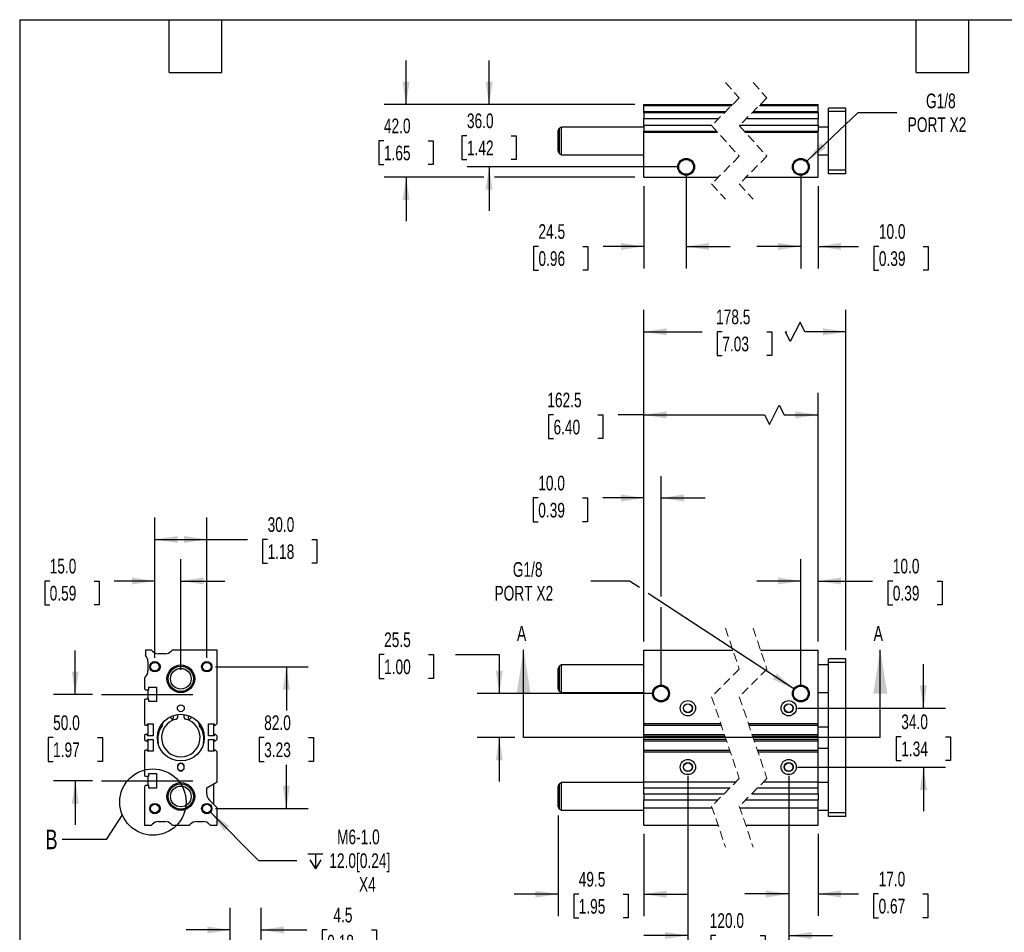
# Model space of a CAD drawing. Header units: millimetres. Extents: x 25 to 1092, y 25 to 838.
# Tile 2 of 4: x 25 to 595, y 311 to 838. Entities that reach past the tile are written whole.
import ezdxf

# ---------------------------------------------------------------- set-up
doc = ezdxf.new("R2010")
doc.units = ezdxf.units.MM
doc.header["$LTSCALE"] = 4
for name, pattern in [('SLD-Center', [19.05, 15.24, -1.27, 1.27, -1.27]), ('SLD-Dashed', [1.905, 1.27, -0.635]), ('SLD-Solid', [0])]:
    doc.linetypes.add(name, pattern=pattern)
doc.layers.add('CENTER', color=40, linetype='SLD-Center')
doc.layers.add('DIMENSIONS', color=140, linetype='SLD-Solid', lineweight=25)
doc.layers.add('TEXT', color=140, linetype='SLD-Solid', lineweight=25)
doc.styles.add('SLDTEXTSTYLE0', font='TXT', dxfattribs={"width": 0.7})
doc.dimstyles.new('SLDDIMSTYLE0', dxfattribs={"dimtxt": 8.632031, "dimasz": 13.208, "dimexe": 0, "dimexo": 0.0625, "dimgap": 2.158008, "dimtad": 0, "dimtih": 1, "dimtoh": 1, "dimrnd": 1e-09, "dimzin": 12, "dimdsep": 46, "dimtxsty": 'SLDTEXTSTYLE0', "dimsah": 1, "dimcen": 0.09, "dimadec": 0, "dimazin": 3, "dimtfac": 1, "dimtmove": 0, "dimatfit": 0, "dimfxl": 0, "dimfrac": 2, "dimtolj": 1, "dimtzin": 12, "dimarcsym": 0})
doc.dimstyles.new('SLDDIMSTYLE1', dxfattribs={"dimtxt": 8.632031, "dimasz": 13.208, "dimexe": 0, "dimexo": 0.0625, "dimgap": 2.158008, "dimtad": 0, "dimtih": 1, "dimtoh": 1, "dimrnd": 1e-09, "dimzin": 12, "dimdsep": 46, "dimtxsty": 'SLDTEXTSTYLE0', "dimsah": 1, "dimcen": 0, "dimadec": 0, "dimazin": 3, "dimtfac": 1, "dimtofl": 0, "dimtmove": 0, "dimatfit": 3, "dimfxl": 0, "dimfrac": 2, "dimtolj": 1, "dimtzin": 12, "dimarcsym": 0})
doc.dimstyles.new('SLDDIMSTYLE2', dxfattribs={"dimtxt": 8.632031, "dimasz": 13.208, "dimexe": 0, "dimexo": 0.0625, "dimgap": 2.158008, "dimtad": 0, "dimtih": 1, "dimtoh": 1, "dimrnd": 1e-09, "dimzin": 4, "dimdsep": 46, "dimtxsty": 'SLDTEXTSTYLE0', "dimsah": 1, "dimcen": 0.09, "dimadec": 0, "dimazin": 1, "dimtfac": 1, "dimtmove": 0, "dimatfit": 0, "dimfxl": 0, "dimfrac": 2, "dimtolj": 1, "dimtzin": 12, "dimarcsym": 0})
doc.dimstyles.new('SLDDIMSTYLE3', dxfattribs={"dimtxt": 8.632031, "dimasz": 13.208, "dimexe": 0, "dimexo": 0.0625, "dimgap": 2.158008, "dimtad": 0, "dimtih": 1, "dimtoh": 1, "dimrnd": 1e-09, "dimzin": 12, "dimdsep": 46, "dimtxsty": 'SLDTEXTSTYLE0', "dimsah": 1, "dimcen": 0.09, "dimadec": 0, "dimazin": 3, "dimtfac": 1, "dimtofl": 0, "dimtmove": 0, "dimatfit": 3, "dimfxl": 0, "dimfrac": 2, "dimtolj": 1, "dimtzin": 12, "dimarcsym": 0})
doc.dimstyles.new('SLDDIMSTYLE5', dxfattribs={"dimtxt": 8.632031, "dimasz": 13.208, "dimexe": 0, "dimexo": 0.0625, "dimgap": 2.158008, "dimtad": 0, "dimtih": 1, "dimtoh": 1, "dimrnd": 1e-09, "dimzin": 4, "dimdsep": 46, "dimtxsty": 'SLDTEXTSTYLE0', "dimsah": 1, "dimcen": 0.09, "dimadec": 0, "dimazin": 1, "dimtfac": 1, "dimtofl": 0, "dimtmove": 0, "dimatfit": 3, "dimfxl": 0, "dimfrac": 2, "dimtolj": 1, "dimtzin": 12, "dimarcsym": 0})
doc.dimstyles.new('SLDDIMSTYLE6', dxfattribs={"dimtxt": 0.18, "dimasz": 13.208, "dimexe": 0, "dimexo": 0.0625, "dimgap": 0, "dimtad": 0, "dimtih": 1, "dimtoh": 1, "dimdec": 0, "dimrnd": 1e-09, "dimzin": 0, "dimdsep": 46, "dimtxsty": 'Standard', "dimblk1": 'NONE', "dimblk2": 'NONE', "dimsah": 1, "dimcen": 0.09, "dimadec": 0, "dimazin": 0, "dimtfac": 13.208, "dimtdec": 0, "dimtofl": 0, "dimtmove": 0, "dimatfit": 3, "dimldrblk": 'NONE', "dimfxl": 0, "dimfrac": 2, "dimtolj": 1, "dimtzin": 0, "dimarcsym": 0})
doc.dimstyles.new('SLDDIMSTYLE7', dxfattribs={"dimtxt": 8.632031, "dimasz": 13.208, "dimexe": 0, "dimexo": 0.0625, "dimgap": 2.158008, "dimtad": 0, "dimtih": 1, "dimtoh": 1, "dimlfac": 0.25, "dimrnd": 1e-09, "dimzin": 12, "dimdsep": 46, "dimtxsty": 'SLDTEXTSTYLE0', "dimsah": 1, "dimcen": 0.09, "dimadec": 0, "dimazin": 3, "dimtfac": 1, "dimtmove": 0, "dimatfit": 0, "dimfxl": 0, "dimfrac": 2, "dimtolj": 1, "dimtzin": 12, "dimarcsym": 0})

# ---------------------------------------------------------------- blocks, each defined once
blk = doc.blocks.new('_D')
at = {"layer": 'DIMENSIONS'}
for p, q in [((236.04, 471.32), (233.14, 471.32)), ((233.14, 471.32), (233.14, 457.6)), ((261.69, 471.32), (264.58, 471.32)), ((264.58, 471.32), (264.58, 457.6)), ((277.24, 471.32), (302.64, 471.32)), ((302.64, 471.32), (302.64, 448.87)), ((233.14, 457.6), (236.04, 457.6)), ((264.58, 457.6), (261.69, 457.6)), ((391.08, 448.87), (289.94, 448.87)), ((311.62, 423.37), (289.94, 423.37)), ((302.64, 423.37), (302.64, 397.97))]:
    blk.add_line(p, q, dxfattribs=at)
for points in [[(302.64, 448.87), (304.68, 462.07), (300.61, 462.07)], [(302.64, 423.37), (300.61, 410.16), (304.68, 410.16)]]:
    blk.add_solid(points, dxfattribs=at)
at = {"layer": 'DIMENSIONS', "char_height": 8.467, "attachment_point": 1, "style": 'SLDTEXTSTYLE0'}
for s, insert in [('25.5', (236.04, 484.17)), ('1.00', (236.04, 468.52))]:
    blk.add_mtext(s, dxfattribs=dict(at, insert=insert))
blk = doc.blocks.new('_D_1')
at = {"layer": 'DIMENSIONS'}
for p, q in [((377.84, 513.87), (355.61, 513.87)), ((383.61, 510.08), (377.84, 513.87)), ((472.85, 451.53), (388.7, 506.74))]:
    blk.add_line(p, q, dxfattribs=at)
blk.add_solid([(472.85, 451.53), (462.92, 460.48), (460.7, 457.08)], dxfattribs=at)
at = {"layer": 'DIMENSIONS', "char_height": 8.467, "attachment_point": 1, "style": 'SLDTEXTSTYLE0'}
for s, insert in [('G1/8', (310.45, 524.78)), ('PORT X2', (299.87, 511.06))]:
    blk.add_mtext(s, dxfattribs=dict(at, insert=insert))
blk = doc.blocks.new('_D_2')
at = {"layer": 'DIMENSIONS'}
for p, q in [((386.16, 478.95), (386.16, 574.54)), ((396.16, 504.9), (396.16, 574.54)), ((325.16, 561.84), (322.26, 561.84)), ((322.26, 561.84), (322.26, 548.13)), ((350.81, 561.84), (353.71, 561.84)), ((353.71, 561.84), (353.71, 548.13)), ((386.16, 561.84), (362.5, 561.84)), ((396.16, 561.84), (421.56, 561.84)), ((322.26, 548.13), (325.16, 548.13)), ((353.71, 548.13), (350.81, 548.13)), ((396.16, 453.95), (396.16, 498.8))]:
    blk.add_line(p, q, dxfattribs=at)
for points in [[(386.16, 561.84), (372.95, 563.88), (372.95, 559.81)], [(396.16, 561.84), (409.36, 559.81), (409.36, 563.88)]]:
    blk.add_solid(points, dxfattribs=at)
at = {"layer": 'DIMENSIONS', "char_height": 8.467, "attachment_point": 1, "style": 'SLDTEXTSTYLE0'}
for s, insert in [('10.0', (325.16, 574.69)), ('0.39', (325.16, 559.04))]:
    blk.add_mtext(s, dxfattribs=dict(at, insert=insert))
blk = doc.blocks.new('_D_3')
at = {"layer": 'DIMENSIONS'}
for p, q in [((476.92, 453.95), (476.92, 526.57)), ((486.92, 478.95), (486.92, 526.57)), ((476.92, 513.87), (451.52, 513.87)), ((486.92, 513.87), (518.4, 513.87)), ((530.1, 513.87), (527.2, 513.87)), ((527.2, 513.87), (527.2, 500.15)), ((555.75, 513.87), (558.65, 513.87)), ((558.65, 513.87), (558.65, 500.15)), ((527.2, 500.15), (530.1, 500.15)), ((558.65, 500.15), (555.75, 500.15))]:
    blk.add_line(p, q, dxfattribs=at)
for points in [[(476.92, 513.87), (463.71, 515.9), (463.71, 511.83)], [(486.92, 513.87), (500.13, 511.83), (500.13, 515.9)]]:
    blk.add_solid(points, dxfattribs=at)
at = {"layer": 'DIMENSIONS', "char_height": 8.467, "attachment_point": 1, "style": 'SLDTEXTSTYLE0'}
for s, insert in [('10.0', (530.1, 526.71)), ('0.39', (530.1, 511.06))]:
    blk.add_mtext(s, dxfattribs=dict(at, insert=insert))
blk = doc.blocks.new('_D_4')
at = {"layer": 'DIMENSIONS'}
for p, q in [((386.16, 478.95), (386.16, 622.57)), ((486.92, 478.95), (486.92, 622.57)), ((458.84, 604.22), (464.48, 615.51)), ((464.48, 615.51), (467.3, 609.87)), ((333.97, 609.87), (331.08, 609.87)), ((331.08, 609.87), (331.08, 596.15)), ((359.63, 609.87), (362.52, 609.87)), ((362.52, 609.87), (362.52, 596.15)), ((386.16, 609.87), (371.32, 609.87)), ((386.16, 609.87), (456.01, 609.87)), ((456.01, 609.87), (458.84, 604.22)), ((467.3, 609.87), (486.92, 609.87)), ((331.08, 596.15), (333.97, 596.15)), ((362.52, 596.15), (359.63, 596.15))]:
    blk.add_line(p, q, dxfattribs=at)
for points in [[(386.16, 609.87), (399.36, 607.83), (399.36, 611.9)], [(486.92, 609.87), (473.71, 611.9), (473.71, 607.83)]]:
    blk.add_solid(points, dxfattribs=at)
at = {"layer": 'DIMENSIONS', "char_height": 8.467, "attachment_point": 1, "style": 'SLDTEXTSTYLE0'}
for s, insert in [('162.5', (330.38, 622.71)), ('6.40', (333.97, 607.06))]:
    blk.add_mtext(s, dxfattribs=dict(at, insert=insert))
blk = doc.blocks.new('_D_5')
at = {"layer": 'DIMENSIONS'}
for p, q in [((386.16, 478.95), (386.16, 670.57)), ((502.92, 473.95), (502.92, 670.57)), ((476.47, 663.51), (470.82, 652.22)), ((479.29, 657.87), (476.47, 663.51)), ((386.16, 657.87), (419.85, 657.87)), ((431.55, 657.87), (428.65, 657.87)), ((428.65, 657.87), (428.65, 644.15)), ((457.2, 657.87), (460.09, 657.87)), ((460.09, 657.87), (460.09, 644.15)), ((470.82, 652.22), (468, 657.87)), ((468, 657.87), (468.89, 657.87)), ((502.92, 657.87), (479.29, 657.87)), ((428.65, 644.15), (431.55, 644.15)), ((460.09, 644.15), (457.2, 644.15))]:
    blk.add_line(p, q, dxfattribs=at)
for points in [[(386.16, 657.87), (399.36, 655.83), (399.36, 659.9)], [(502.92, 657.87), (489.71, 659.9), (489.71, 655.83)]]:
    blk.add_solid(points, dxfattribs=at)
at = {"layer": 'DIMENSIONS', "char_height": 8.467, "attachment_point": 1, "style": 'SLDTEXTSTYLE0'}
for s, insert in [('178.5', (427.95, 670.71)), ('7.03', (431.55, 655.06))]:
    blk.add_mtext(s, dxfattribs=dict(at, insert=insert))
blk = doc.blocks.new('_D_6')
at = {"layer": 'DIMENSIONS'}
for p, q in [((336.66, 378.31), (336.66, 320.23)), ((386.16, 367.79), (386.16, 320.23)), ((336.66, 332.93), (311.26, 332.93)), ((348.53, 332.93), (345.63, 332.93)), ((345.63, 332.93), (345.63, 319.21)), ((374.18, 332.93), (377.08, 332.93)), ((377.08, 332.93), (377.08, 319.21)), ((386.16, 332.93), (411.56, 332.93)), ((345.63, 319.21), (348.53, 319.21)), ((377.08, 319.21), (374.18, 319.21))]:
    blk.add_line(p, q, dxfattribs=at)
for points in [[(336.66, 332.93), (323.45, 334.96), (323.45, 330.9)], [(386.16, 332.93), (399.36, 330.9), (399.36, 334.96)]]:
    blk.add_solid(points, dxfattribs=at)
at = {"layer": 'DIMENSIONS', "char_height": 8.467, "attachment_point": 1, "style": 'SLDTEXTSTYLE0'}
for s, insert in [('49.5', (348.53, 345.77)), ('1.95', (348.53, 330.12))]:
    blk.add_mtext(s, dxfattribs=dict(at, insert=insert))
blk = doc.blocks.new('_D_7')
at = {"layer": 'DIMENSIONS'}
for p, q in [((411.66, 401.29), (411.66, 296.33)), ((469.92, 401.29), (469.92, 296.33)), ((411.66, 309.03), (386.26, 309.03)), ((427.86, 309.03), (424.96, 309.03)), ((424.96, 309.03), (424.96, 295.31)), ((453.51, 309.03), (456.41, 309.03)), ((456.41, 309.03), (456.41, 295.31)), ((469.92, 309.03), (495.32, 309.03)), ((424.96, 295.31), (427.86, 295.31)), ((456.41, 295.31), (453.51, 295.31))]:
    blk.add_line(p, q, dxfattribs=at)
for points in [[(411.66, 309.03), (398.45, 311.06), (398.45, 307)], [(469.92, 309.03), (483.13, 307), (483.13, 311.06)]]:
    blk.add_solid(points, dxfattribs=at)
at = {"layer": 'DIMENSIONS', "char_height": 8.467, "attachment_point": 1, "style": 'SLDTEXTSTYLE0'}
for s, insert in [('120.0', (424.27, 321.88)), ('4.72', (427.86, 306.23))]:
    blk.add_mtext(s, dxfattribs=dict(at, insert=insert))
blk = doc.blocks.new('_D_8')
at = {"layer": 'DIMENSIONS'}
for p, q in [((469.92, 401.29), (469.92, 320.33)), ((486.92, 367.79), (486.92, 320.33)), ((469.92, 333.03), (444.52, 333.03)), ((486.92, 333.03), (510.2, 333.03)), ((521.89, 333.03), (518.99, 333.03)), ((518.99, 333.03), (518.99, 319.31)), ((547.54, 333.03), (550.44, 333.03)), ((550.44, 333.03), (550.44, 319.31)), ((518.99, 319.31), (521.89, 319.31)), ((550.44, 319.31), (547.54, 319.31))]:
    blk.add_line(p, q, dxfattribs=at)
for points in [[(469.92, 333.03), (456.71, 335.06), (456.71, 331)], [(486.92, 333.03), (500.13, 331), (500.13, 335.06)]]:
    blk.add_solid(points, dxfattribs=at)
at = {"layer": 'DIMENSIONS', "char_height": 8.467, "attachment_point": 1, "style": 'SLDTEXTSTYLE0'}
for s, insert in [('17.0', (521.89, 345.88)), ('0.67', (521.89, 330.23))]:
    blk.add_mtext(s, dxfattribs=dict(at, insert=insert))
blk = doc.blocks.new('_D_9')
at = {"layer": 'DIMENSIONS'}
for p, q in [((547.82, 440.37), (547.82, 465.77)), ((475, 440.37), (560.52, 440.37)), ((535, 423.89), (532.1, 423.89)), ((532.1, 423.89), (532.1, 410.17)), ((560.65, 423.89), (563.55, 423.89)), ((563.55, 423.89), (563.55, 410.17)), ((532.1, 410.17), (535, 410.17)), ((563.55, 410.17), (560.65, 410.17)), ((475, 406.37), (560.52, 406.37)), ((547.82, 406.37), (547.82, 380.97))]:
    blk.add_line(p, q, dxfattribs=at)
for points in [[(547.82, 440.37), (549.85, 453.57), (545.79, 453.57)], [(547.82, 406.37), (545.79, 393.16), (549.85, 393.16)]]:
    blk.add_solid(points, dxfattribs=at)
at = {"layer": 'DIMENSIONS', "char_height": 8.467, "attachment_point": 1, "style": 'SLDTEXTSTYLE0'}
for s, insert in [('34.0', (535, 436.74)), ('1.34', (535, 421.08))]:
    blk.add_mtext(s, dxfattribs=dict(at, insert=insert))
blk = doc.blocks.new('_D_18')
at = {"layer": 'DIMENSIONS'}
for p, q in [((57.55, 448.37), (57.55, 473.77)), ((67.57, 448.37), (44.85, 448.37)), ((44.72, 423.37), (41.83, 423.37)), ((41.83, 423.37), (41.83, 409.65)), ((70.38, 423.37), (73.27, 423.37)), ((73.27, 423.37), (73.27, 409.65)), ((41.83, 409.65), (44.72, 409.65)), ((73.27, 409.65), (70.38, 409.65)), ((67.57, 398.37), (44.85, 398.37)), ((57.55, 398.37), (57.55, 372.97))]:
    blk.add_line(p, q, dxfattribs=at)
for points in [[(57.55, 448.37), (59.58, 461.57), (55.52, 461.57)], [(57.55, 398.37), (55.52, 385.16), (59.58, 385.16)]]:
    blk.add_solid(points, dxfattribs=at)
at = {"layer": 'DIMENSIONS', "char_height": 8.467, "attachment_point": 1, "style": 'SLDTEXTSTYLE0'}
for s, insert in [('50.0', (44.72, 436.21)), ('1.97', (44.72, 420.56))]:
    blk.add_mtext(s, dxfattribs=dict(at, insert=insert))
blk = doc.blocks.new('_D_19')
at = {"layer": 'DIMENSIONS'}
for p, q in [((103.55, 469.45), (103.55, 526.57)), ((118.55, 462.45), (118.55, 526.57)), ((42.73, 513.87), (39.84, 513.87)), ((39.84, 513.87), (39.84, 500.15)), ((68.39, 513.87), (71.28, 513.87)), ((71.28, 513.87), (71.28, 500.15)), ((103.55, 513.87), (80.08, 513.87)), ((118.55, 513.87), (143.95, 513.87)), ((39.84, 500.15), (42.73, 500.15)), ((71.28, 500.15), (68.39, 500.15))]:
    blk.add_line(p, q, dxfattribs=at)
for points in [[(103.55, 513.87), (90.34, 515.9), (90.34, 511.83)], [(118.55, 513.87), (131.76, 511.83), (131.76, 515.9)]]:
    blk.add_solid(points, dxfattribs=at)
at = {"layer": 'DIMENSIONS', "char_height": 8.467, "attachment_point": 1, "style": 'SLDTEXTSTYLE0'}
for s, insert in [('15.0', (42.73, 526.71)), ('0.59', (42.73, 511.06))]:
    blk.add_mtext(s, dxfattribs=dict(at, insert=insert))
blk = doc.blocks.new('_D_20')
at = {"layer": 'DIMENSIONS'}
for p, q in [((103.55, 469.45), (103.55, 550.57)), ((133.55, 469.45), (133.55, 550.57)), ((103.55, 537.87), (133.55, 537.87)), ((133.55, 537.87), (157.02, 537.87)), ((168.71, 537.87), (165.82, 537.87)), ((165.82, 537.87), (165.82, 524.15)), ((194.36, 537.87), (197.26, 537.87)), ((197.26, 537.87), (197.26, 524.15)), ((165.82, 524.15), (168.71, 524.15)), ((197.26, 524.15), (194.36, 524.15))]:
    blk.add_line(p, q, dxfattribs=at)
for points in [[(103.55, 537.87), (116.76, 535.83), (116.76, 539.9)], [(133.55, 537.87), (120.34, 539.9), (120.34, 535.83)]]:
    blk.add_solid(points, dxfattribs=at)
at = {"layer": 'DIMENSIONS', "char_height": 8.467, "attachment_point": 1, "style": 'SLDTEXTSTYLE0'}
for s, insert in [('30.0', (168.71, 550.71)), ('1.18', (168.71, 535.06))]:
    blk.add_mtext(s, dxfattribs=dict(at, insert=insert))
blk = doc.blocks.new('_D_21')
at = {"layer": 'DIMENSIONS'}
for p, q in [((138.63, 464.37), (192.25, 464.37)), ((179.55, 464.37), (179.55, 439.02)), ((166.72, 423.37), (163.83, 423.37)), ((163.83, 423.37), (163.83, 409.65)), ((192.38, 423.37), (195.27, 423.37)), ((195.27, 423.37), (195.27, 409.65)), ((163.83, 409.65), (166.72, 409.65)), ((179.55, 382.37), (179.55, 407.72)), ((195.27, 409.65), (192.38, 409.65)), ((138.63, 382.37), (192.25, 382.37))]:
    blk.add_line(p, q, dxfattribs=at)
for points in [[(179.55, 464.37), (177.52, 451.16), (181.58, 451.16)], [(179.55, 382.37), (181.58, 395.57), (177.52, 395.57)]]:
    blk.add_solid(points, dxfattribs=at)
at = {"layer": 'DIMENSIONS', "char_height": 8.467, "attachment_point": 1, "style": 'SLDTEXTSTYLE0'}
for s, insert in [('82.0', (166.72, 436.21)), ('3.23', (166.72, 420.56))]:
    blk.add_mtext(s, dxfattribs=dict(at, insert=insert))
blk = doc.blocks.new('SW_SYMBOL_HOLE_DEPTH')
at = {"layer": 'DIMENSIONS', "color": 0}
for p, q in [((0, 3500), (3200, 3500)), ((400, 2220), (1600, 300)), ((1600, 3500), (1600, 300)), ((2800, 2220), (1600, 300))]:
    blk.add_line(p, q, dxfattribs=at)
blk = doc.blocks.new('_D_22')
at = {"layer": 'DIMENSIONS'}
for p, q in [((135.67, 380.25), (163.47, 352.45)), ((163.47, 352.45), (185.69, 352.45))]:
    blk.add_line(p, q, dxfattribs=at)
blk.add_solid([(135.67, 380.25), (143.57, 369.47), (146.45, 372.34)], dxfattribs=at)
at = {"layer": 'DIMENSIONS', "xscale": 0.002688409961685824, "yscale": 0.002688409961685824, "zscale": 0.002688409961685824}
blk.add_blockref('SW_SYMBOL_HOLE_DEPTH', (192.04, 346.73), dxfattribs=at)
at = {"layer": 'DIMENSIONS', "char_height": 8.467, "attachment_point": 1, "style": 'SLDTEXTSTYLE0'}
for s, insert in [('M6-1.0', (208.85, 370.22)), ('12.0[0.24]', (204.39, 356.5)), ('X4', (221.54, 342.78))]:
    blk.add_mtext(s, dxfattribs=dict(at, insert=insert))
blk = doc.blocks.new('_None')
blk = doc.blocks.new('_D_23')
at = {"layer": 'DIMENSIONS'}
for p, q in [((480.45, 756.51), (510.15, 784.61)), ((510.15, 784.61), (532.37, 784.61))]:
    blk.add_line(p, q, dxfattribs=at)
blk.add_solid([(480.45, 756.51), (491.44, 764.12), (488.65, 767.07)], dxfattribs=at)
at = {"layer": 'DIMENSIONS', "char_height": 8.467, "attachment_point": 1, "style": 'SLDTEXTSTYLE0'}
for s, insert in [('G1/8', (549.3, 795.53)), ('PORT X2', (538.72, 781.81))]:
    blk.add_mtext(s, dxfattribs=dict(at, insert=insert))
blk = doc.blocks.new('_D_24')
at = {"layer": 'DIMENSIONS'}
for p, q in [((296.74, 789.17), (296.74, 814.57)), ((381.08, 789.17), (284.04, 789.17)), ((283.92, 771.18), (281.02, 771.18)), ((281.02, 771.18), (281.02, 757.46)), ((309.57, 771.18), (312.47, 771.18)), ((312.47, 771.18), (312.47, 757.46)), ((281.02, 757.46), (283.92, 757.46)), ((312.47, 757.46), (309.57, 757.46)), ((405.58, 753.17), (284.04, 753.17)), ((296.74, 753.17), (296.74, 727.77))]:
    blk.add_line(p, q, dxfattribs=at)
for points in [[(296.74, 789.17), (298.77, 802.38), (294.71, 802.38)], [(296.74, 753.17), (294.71, 739.96), (298.77, 739.96)]]:
    blk.add_solid(points, dxfattribs=at)
at = {"layer": 'DIMENSIONS', "char_height": 8.467, "attachment_point": 1, "style": 'SLDTEXTSTYLE0'}
for s, insert in [('36.0', (283.92, 784.02)), ('1.42', (283.92, 768.37))]:
    blk.add_mtext(s, dxfattribs=dict(at, insert=insert))
blk = doc.blocks.new('_D_25')
at = {"layer": 'DIMENSIONS'}
for p, q in [((248.75, 789.17), (248.75, 814.57)), ((381.08, 789.17), (236.05, 789.17)), ((235.93, 768.23), (233.03, 768.23)), ((233.03, 768.23), (233.03, 754.51)), ((261.58, 768.23), (264.48, 768.23)), ((264.48, 768.23), (264.48, 754.51)), ((233.03, 754.51), (235.93, 754.51)), ((264.48, 754.51), (261.58, 754.51)), ((293.69, 747.17), (236.05, 747.17)), ((248.75, 747.17), (248.75, 721.77)), ((381.08, 747.17), (299.79, 747.17))]:
    blk.add_line(p, q, dxfattribs=at)
for points in [[(248.75, 789.17), (250.78, 802.38), (246.72, 802.38)], [(248.75, 747.17), (246.72, 733.96), (250.78, 733.96)]]:
    blk.add_solid(points, dxfattribs=at)
at = {"layer": 'DIMENSIONS', "char_height": 8.467, "attachment_point": 1, "style": 'SLDTEXTSTYLE0'}
for s, insert in [('42.0', (235.93, 781.08)), ('1.65', (235.93, 765.43))]:
    blk.add_mtext(s, dxfattribs=dict(at, insert=insert))
blk = doc.blocks.new('_D_26')
at = {"layer": 'DIMENSIONS'}
for p, q in [((410.66, 748.09), (410.66, 694.5)), ((386.16, 742.09), (386.16, 694.5)), ((325.26, 707.2), (322.36, 707.2)), ((322.36, 707.2), (322.36, 693.48)), ((350.91, 707.2), (353.81, 707.2)), ((353.81, 707.2), (353.81, 693.48)), ((386.16, 707.2), (362.6, 707.2)), ((410.66, 707.2), (436.06, 707.2)), ((322.36, 693.48), (325.26, 693.48)), ((353.81, 693.48), (350.91, 693.48))]:
    blk.add_line(p, q, dxfattribs=at)
for points in [[(386.16, 707.2), (372.95, 709.23), (372.95, 705.17)], [(410.66, 707.2), (423.86, 705.17), (423.86, 709.23)]]:
    blk.add_solid(points, dxfattribs=at)
at = {"layer": 'DIMENSIONS', "char_height": 8.467, "attachment_point": 1, "style": 'SLDTEXTSTYLE0'}
for s, insert in [('24.5', (325.26, 720.05)), ('0.96', (325.26, 704.4))]:
    blk.add_mtext(s, dxfattribs=dict(at, insert=insert))
blk = doc.blocks.new('_D_27')
at = {"layer": 'DIMENSIONS'}
for p, q in [((476.92, 748.09), (476.92, 694.5)), ((486.92, 742.09), (486.92, 694.5)), ((476.92, 707.2), (451.52, 707.2)), ((486.92, 707.2), (510.35, 707.2)), ((522.04, 707.2), (519.14, 707.2)), ((519.14, 707.2), (519.14, 693.48)), ((547.69, 707.2), (550.59, 707.2)), ((550.59, 707.2), (550.59, 693.48)), ((519.14, 693.48), (522.04, 693.48)), ((550.59, 693.48), (547.69, 693.48))]:
    blk.add_line(p, q, dxfattribs=at)
for points in [[(476.92, 707.2), (463.71, 709.23), (463.71, 705.17)], [(486.92, 707.2), (500.13, 705.17), (500.13, 709.23)]]:
    blk.add_solid(points, dxfattribs=at)
at = {"layer": 'DIMENSIONS', "char_height": 8.467, "attachment_point": 1, "style": 'SLDTEXTSTYLE0'}
for s, insert in [('10.0', (522.04, 720.05)), ('0.39', (522.04, 704.4))]:
    blk.add_mtext(s, dxfattribs=dict(at, insert=insert))
blk = doc.blocks.new('_D_36')
at = {"layer": 'DIMENSIONS'}
for p, q in [((147.07, 286.11), (147.07, 324.94)), ((165.07, 286.11), (165.07, 324.94)), ((147.07, 312.24), (121.67, 312.24)), ((165.07, 312.24), (191.46, 312.24)), ((203.15, 312.24), (200.26, 312.24)), ((200.26, 312.24), (200.26, 298.52)), ((228.81, 312.24), (231.7, 312.24)), ((231.7, 312.24), (231.7, 298.52)), ((200.26, 298.52), (203.15, 298.52)), ((231.7, 298.52), (228.81, 298.52))]:
    blk.add_line(p, q, dxfattribs=at)
for points in [[(147.07, 312.24), (133.86, 314.27), (133.86, 310.21)], [(165.07, 312.24), (178.28, 310.21), (178.28, 314.27)]]:
    blk.add_solid(points, dxfattribs=at)
at = {"layer": 'DIMENSIONS', "char_height": 8.467, "attachment_point": 1, "style": 'SLDTEXTSTYLE0'}
for s, insert in [('4.5', (206.74, 325.09)), ('0.18', (203.15, 309.43))]:
    blk.add_mtext(s, dxfattribs=dict(at, insert=insert))

msp = doc.modelspace()

# ---------------------------------------------------------------- linework, layer by layer
at = {"color": 7, "linetype": 'SLD-Dashed', "lineweight": 18}
for p, q in [((433.372, 801.871), (441.372, 793.021)), ((449.372, 801.871), (457.372, 793.021)), ((441.372, 793.021), (425.372, 777.021)), ((457.372, 793.021), (441.372, 777.021)), ((425.372, 777.021), (441.372, 759.321)), ((441.372, 777.021), (457.372, 759.321)), ((441.372, 759.321), (425.372, 743.321)), ((457.372, 759.321), (441.372, 743.321)), ((425.372, 743.321), (433.372, 734.471)), ((441.372, 743.321), (449.372, 734.471)), ((433.372, 486.567), (441.372, 462.967)), ((449.372, 486.567), (457.372, 462.967)), ((441.372, 462.967), (425.372, 446.967)), ((457.372, 462.967), (441.372, 446.967)), ((425.372, 446.967), (441.372, 399.767)), ((441.372, 446.967), (457.372, 399.767)), ((441.372, 399.767), (425.372, 383.767)), ((457.372, 399.767), (441.372, 383.767)), ((425.372, 383.767), (433.372, 360.167)), ((441.372, 383.767), (449.372, 360.167))]:
    msp.add_line(p, q, dxfattribs=at)
for p, q in [((386.156, 789.171), (437.522, 789.171)), ((386.156, 788.671), (386.156, 789.171)), ((386.156, 788.671), (437.022, 788.671)), ((386.156, 785.171), (386.156, 788.671)), ((453.022, 788.671), (486.921, 788.671)), ((453.522, 789.171), (486.921, 789.171)), ((486.921, 788.671), (486.921, 789.171)), ((486.921, 785.171), (486.921, 788.671)), ((502.921, 787.171), (492.921, 787.171)), ((492.921, 785.171), (492.921, 787.171)), ((502.921, 785.171), (502.921, 787.171)), ((386.156, 785.171), (433.522, 785.171)), ((386.156, 784.636), (386.156, 785.171)), ((386.156, 784.636), (432.986, 784.636)), ((386.156, 784.636), (386.156, 781.1)), ((386.156, 781.1), (429.451, 781.1)), ((386.156, 777.242), (386.156, 781.1)), ((445.451, 781.1), (486.921, 781.1)), ((448.986, 784.636), (486.921, 784.636)), ((449.522, 785.171), (486.921, 785.171)), ((486.921, 784.636), (486.921, 785.171)), ((486.921, 784.636), (486.921, 781.1)), ((486.921, 777.242), (486.921, 781.1)), ((502.921, 785.171), (492.921, 785.171)), ((492.921, 751.171), (492.921, 785.171)), ((502.921, 751.171), (502.921, 785.171)), ((336.656, 762.192), (336.656, 774.15)), ((338.656, 776.171), (337.406, 775.449)), ((337.406, 760.893), (337.406, 775.449)), ((386.156, 776.171), (338.656, 776.171)), ((338.656, 760.171), (338.656, 776.171)), ((386.156, 777.242), (425.593, 777.242)), ((386.156, 777.242), (386.156, 773.707)), ((441.593, 777.242), (486.921, 777.242)), ((486.921, 777.242), (486.921, 773.707)), ((492.921, 776.171), (486.921, 776.171)), ((386.156, 773.707), (428.368, 773.707)), ((386.156, 773.171), (386.156, 773.707)), ((386.156, 773.171), (428.852, 773.171)), ((386.156, 747.171), (386.156, 773.171)), ((444.368, 773.707), (486.921, 773.707)), ((444.852, 773.171), (486.921, 773.171)), ((486.921, 773.171), (486.921, 773.707)), ((486.921, 747.171), (486.921, 773.171)), ((337.406, 760.893), (338.656, 760.171)), ((338.656, 760.171), (386.156, 760.171)), ((486.921, 760.171), (492.921, 760.171)), ((386.156, 747.171), (429.222, 747.171)), ((445.222, 747.171), (486.921, 747.171)), ((502.921, 751.171), (492.921, 751.171)), ((492.921, 749.171), (492.921, 751.171)), ((502.921, 749.171), (492.921, 749.171)), ((502.921, 749.171), (502.921, 751.171)), ((98.05, 473.867), (98.05, 470.868)), ((101.55, 473.867), (98.05, 473.867)), ((102.085, 473.331), (101.55, 473.867)), ((113.55, 473.867), (113.014, 473.331)), ((139.55, 473.867), (113.55, 473.867)), ((139.55, 431.547), (139.55, 473.867)), ((386.156, 473.867), (437.677, 473.867)), ((386.156, 431.547), (386.156, 473.867)), ((453.677, 473.867), (486.921, 473.867)), ((486.921, 431.547), (486.921, 473.867)), ((99.55, 467.297), (99.55, 461.937)), ((109.479, 471.867), (105.621, 471.867)), ((502.921, 468.867), (492.921, 468.867)), ((492.921, 466.867), (492.921, 468.867)), ((502.921, 466.867), (492.921, 466.867)), ((492.921, 379.867), (492.921, 466.867)), ((502.921, 466.867), (502.921, 468.867)), ((502.921, 379.867), (502.921, 466.867)), ((336.656, 457.367), (336.656, 463.346)), ((338.656, 465.367), (337.406, 464.645)), ((337.406, 457.367), (337.406, 464.645)), ((386.156, 465.367), (338.656, 465.367)), ((338.656, 457.367), (338.656, 465.367)), ((492.921, 465.367), (486.921, 465.367)), ((98.146, 458.463), (97.55, 457.867)), ((97.55, 457.867), (97.55, 451.567)), ((336.656, 451.388), (336.656, 457.367)), ((337.406, 450.089), (337.406, 457.367)), ((338.656, 449.367), (338.656, 457.367)), ((97.55, 451.567), (98.05, 451.067)), ((98.05, 451.067), (100.05, 451.067)), ((99.55, 451.067), (99.55, 445.667)), ((100.05, 452.567), (104.55, 452.567)), ((100.05, 451.067), (100.05, 452.567)), ((104.55, 452.567), (104.55, 444.167)), ((337.406, 450.089), (338.656, 449.367)), ((98.05, 445.667), (97.55, 445.167)), ((97.55, 445.167), (97.55, 431.047)), ((100.05, 445.667), (98.05, 445.667)), ((100.05, 444.167), (100.05, 445.667)), ((104.55, 444.167), (100.05, 444.167)), ((338.656, 449.367), (386.156, 449.367)), ((486.921, 449.367), (492.921, 449.367)), ((116.55, 436.222), (116.55, 435.089)), ((120.55, 435.089), (120.55, 436.222)), ((97.55, 431.047), (98.05, 430.547)), ((98.05, 430.547), (99.2, 430.547)), ((99.2, 431.267), (102.55, 431.267)), ((99.2, 430.547), (99.2, 431.267)), ((99.55, 431.267), (99.55, 424.467)), ((102.55, 431.267), (102.55, 424.467)), ((108.05, 431.344), (108.05, 431.852)), ((129.05, 431.852), (129.05, 431.344)), ((134.55, 431.267), (137.9, 431.267)), ((134.55, 424.467), (134.55, 431.267)), ((137.55, 424.467), (137.55, 431.267)), ((137.9, 431.267), (137.9, 430.547)), ((137.9, 430.547), (138.55, 430.547)), ((138.55, 430.547), (139.55, 431.547)), ((386.156, 431.547), (430.599, 431.547)), ((386.156, 430.547), (386.156, 431.547)), ((386.156, 430.547), (430.938, 430.547)), ((386.156, 425.197), (386.156, 430.547)), ((446.599, 431.547), (486.921, 431.547)), ((446.938, 430.547), (486.921, 430.547)), ((486.921, 430.547), (486.921, 431.547)), ((486.921, 425.197), (486.921, 430.547)), ((492.921, 429.367), (486.921, 429.367)), ((98.05, 425.197), (97.55, 424.697)), ((97.55, 424.697), (97.55, 422.037)), ((97.55, 422.037), (98.05, 421.537)), ((99.2, 425.197), (98.05, 425.197)), ((98.05, 421.537), (99.2, 421.537)), ((99.2, 424.467), (99.2, 425.197)), ((102.55, 424.467), (99.2, 424.467)), ((99.2, 422.267), (102.55, 422.267)), ((99.2, 421.537), (99.2, 422.267)), ((99.55, 422.267), (99.55, 415.467)), ((102.55, 422.267), (102.55, 415.467)), ((137.9, 424.467), (134.55, 424.467)), ((134.55, 422.267), (137.9, 422.267)), ((134.55, 415.467), (134.55, 422.267)), ((137.55, 415.467), (137.55, 422.267)), ((137.9, 425.197), (137.9, 424.467)), ((138.55, 425.197), (137.9, 425.197)), ((137.9, 422.267), (137.9, 421.537)), ((137.9, 421.537), (138.55, 421.537)), ((139.55, 424.197), (138.55, 425.197)), ((138.55, 421.537), (139.55, 422.537)), ((139.55, 422.537), (139.55, 424.197)), ((386.156, 425.197), (432.751, 425.197)), ((386.156, 424.197), (386.156, 425.197)), ((386.156, 424.197), (433.09, 424.197)), ((386.156, 422.537), (386.156, 424.197)), ((386.156, 422.537), (433.653, 422.537)), ((386.156, 421.537), (386.156, 422.537)), ((386.156, 421.537), (433.992, 421.537)), ((386.156, 416.187), (386.156, 421.537)), ((448.751, 425.197), (486.921, 425.197)), ((449.09, 424.197), (486.921, 424.197)), ((449.653, 422.537), (486.921, 422.537)), ((449.992, 421.537), (486.921, 421.537)), ((486.921, 424.197), (486.921, 425.197)), ((486.921, 422.537), (486.921, 424.197)), ((486.921, 421.537), (486.921, 422.537)), ((486.921, 416.187), (486.921, 421.537)), ((98.05, 416.187), (97.55, 415.687)), ((97.55, 415.687), (97.55, 401.567)), ((99.2, 416.187), (98.05, 416.187)), ((99.2, 415.467), (99.2, 416.187)), ((137.9, 416.187), (137.9, 415.467)), ((138.55, 416.187), (137.9, 416.187)), ((139.55, 415.187), (138.55, 416.187)), ((386.156, 416.187), (435.806, 416.187)), ((386.156, 415.187), (386.156, 416.187)), ((451.806, 416.187), (486.921, 416.187)), ((486.921, 417.367), (492.921, 417.367)), ((486.921, 415.187), (486.921, 416.187)), ((102.55, 415.467), (99.2, 415.467)), ((137.9, 415.467), (134.55, 415.467)), ((139.55, 397.867), (139.55, 415.187)), ((386.156, 415.187), (436.145, 415.187)), ((386.156, 397.867), (386.156, 415.187)), ((452.145, 415.187), (486.921, 415.187)), ((486.921, 397.867), (486.921, 415.187)), ((116.55, 406.617), (116.55, 406.117)), ((120.55, 406.117), (120.55, 406.617)), ((97.55, 401.567), (98.05, 401.067)), ((98.05, 401.067), (100.05, 401.067)), ((99.55, 401.067), (99.55, 395.667)), ((100.05, 402.567), (104.55, 402.567)), ((100.05, 401.067), (100.05, 402.567)), ((104.55, 402.567), (104.55, 394.167)), ((98.05, 395.667), (97.55, 395.167)), ((97.55, 395.167), (97.55, 372.867)), ((100.05, 395.667), (98.05, 395.667)), ((100.05, 394.167), (100.05, 395.667)), ((104.55, 394.167), (100.05, 394.167)), ((133.55, 394.403), (139.55, 397.867)), ((133.55, 390.938), (133.55, 394.403)), ((137.55, 384.867), (137.55, 396.712)), ((336.656, 389.367), (336.656, 395.346)), ((338.656, 397.367), (337.406, 396.645)), ((337.406, 389.367), (337.406, 396.645)), ((386.156, 397.367), (338.656, 397.367)), ((338.656, 389.367), (338.656, 397.367)), ((386.156, 397.867), (439.472, 397.867)), ((386.156, 394.403), (386.156, 397.867)), ((386.156, 394.403), (436.008, 394.403)), ((386.156, 390.938), (386.156, 394.403)), ((452.008, 394.403), (486.921, 394.403)), ((455.472, 397.867), (486.921, 397.867)), ((486.921, 394.403), (486.921, 397.867)), ((492.921, 397.367), (486.921, 397.367)), ((486.921, 390.938), (486.921, 394.403)), ((139.55, 382.867), (135.014, 387.403)), ((336.656, 383.388), (336.656, 389.367)), ((337.406, 382.089), (337.406, 389.367)), ((338.656, 381.367), (338.656, 389.367)), ((386.156, 390.938), (432.543, 390.938)), ((386.156, 390.938), (386.156, 387.403)), ((386.156, 387.403), (429.007, 387.403)), ((386.156, 382.867), (386.156, 387.403)), ((445.007, 387.403), (486.921, 387.403)), ((448.543, 390.938), (486.921, 390.938)), ((486.921, 390.938), (486.921, 387.403)), ((486.921, 382.867), (486.921, 387.403)), ((139.55, 372.867), (139.55, 382.867)), ((337.406, 382.089), (338.656, 381.367)), ((338.656, 381.367), (386.156, 381.367)), ((386.156, 382.867), (425.677, 382.867)), ((386.156, 372.867), (386.156, 382.867)), ((441.677, 382.867), (486.921, 382.867)), ((486.921, 372.867), (486.921, 382.867)), ((486.921, 381.367), (492.921, 381.367)), ((502.921, 379.867), (492.921, 379.867)), ((492.921, 377.867), (492.921, 379.867)), ((502.921, 377.867), (492.921, 377.867)), ((502.921, 377.867), (502.921, 379.867)), ((97.55, 372.867), (101.55, 372.867)), ((101.55, 372.867), (102.085, 373.403)), ((105.621, 374.867), (109.479, 374.867)), ((113.014, 373.403), (113.55, 372.867)), ((113.55, 372.867), (123.55, 372.867)), ((123.55, 372.867), (124.085, 373.403)), ((127.621, 374.867), (131.479, 374.867)), ((135.014, 373.403), (135.55, 372.867)), ((135.55, 372.867), (139.55, 372.867)), ((386.156, 372.867), (429.067, 372.867)), ((445.067, 372.867), (486.921, 372.867))]:
    msp.add_line(p, q)
for centre, radius in [((410.656, 753.171), 4.864), ((410.656, 753.171), 4.283), ((476.921, 753.171), 4.864), ((476.921, 753.171), 4.283), ((103.55, 464.367), 3), ((103.55, 464.367), 2.459), ((133.55, 464.367), 3), ((133.55, 464.367), 2.458), ((118.55, 457.367), 8), ((118.55, 457.367), 7.278), ((118.55, 457.367), 5.979), ((396.156, 448.867), 4.864), ((396.156, 448.867), 4.283), ((476.921, 448.867), 4.864), ((476.921, 448.867), 4.283), ((411.656, 440.367), 4.4), ((469.921, 440.367), 4.4), ((118.55, 440.367), 2), ((411.656, 440.367), 2.6), ((411.656, 440.367), 2.459), ((469.921, 440.367), 2.6), ((469.921, 440.367), 2.458), ((118.55, 423.367), 13.5), ((411.656, 406.367), 4.4), ((469.921, 406.367), 4.4), ((411.656, 406.367), 2.6), ((411.656, 406.367), 2.459), ((469.921, 406.367), 2.6), ((469.921, 406.367), 2.458), ((118.55, 389.367), 8), ((118.55, 389.367), 7.278), ((118.55, 389.367), 5.979), ((103.55, 382.367), 3), ((103.55, 382.367), 2.459), ((133.55, 382.367), 3), ((133.55, 382.367), 2.458)]:
    msp.add_circle(centre, radius)
for centre, radius, start, end in [((338.156, 774.15), 1.5, 120.0005, 179.99965), ((338.156, 762.192), 1.5, 180.00035, 239.9995), ((105.621, 476.867), 5, 225, 270), ((109.479, 476.867), 5, 270, 315), ((94.55, 467.297), 5, 0, 45.573), ((94.55, 461.937), 5, 315.99574, 0), ((338.156, 463.346), 1.5, 120.0007, 179.99946), ((338.156, 451.388), 1.5, 180.0004, 239.99943), ((118.55, 423.367), 11.1, 104.35528, 75.64472), ((113.5, 435.017), 0.85, 133.29055, 0), ((113.5, 435.017), 0.85, 0, 93.58064), ((115.55, 435.089), 1, 284.35528, 0), ((115.55, 436.222), 1, 0, 28.53502), ((121.55, 436.222), 1, 151.46498, 180), ((121.55, 435.089), 1, 180, 255.64472), ((123.6, 435.017), 0.85, 86.41936, 0), ((123.6, 435.017), 0.85, 0, 46.70945), ((118.55, 422.487), 13.32, 144.67911, 189.95615), ((106.05, 431.344), 2, 324.67911, 360), ((131.05, 431.344), 2, 180, 215.32089), ((118.55, 422.487), 13.32, 350.04385, 35.32089), ((118.55, 406.617), 2, 0, 180), ((118.55, 406.367), 2, 0, 180), ((118.55, 406.367), 2, 180, 0), ((118.55, 406.117), 2, 180, 0), ((338.156, 395.346), 1.5, 120.00057, 179.9996), ((138.55, 390.938), 5, 180, 225), ((338.156, 383.388), 1.5, 180.00054, 239.9993), ((105.621, 369.867), 5, 90, 135), ((109.479, 369.867), 5, 45, 90), ((127.621, 369.867), 5, 90, 135), ((131.479, 369.867), 5, 45, 90)]:
    msp.add_arc(centre, radius, start, end)
at = {"layer": 'CENTER'}
for p, q in [((72.65, 448.367), (125.45, 448.367)), ((72.65, 398.367), (125.45, 398.367))]:
    msp.add_line(p, q, dxfattribs=at)
at = {"layer": 'TEXT'}
for p, q in [((25.4, 838.2), (1092.2, 838.2)), ((25.4, 838.2), (25.4, 25.4)), ((111.76, 807.72), (111.76, 838.2)), ((142.24, 807.72), (142.24, 838.2)), ((543.56, 807.72), (543.56, 838.2)), ((574.04, 807.72), (574.04, 838.2)), ((111.76, 807.72), (142.24, 807.72)), ((543.56, 807.72), (574.04, 807.72)), ((522.873, 423.367), (316.704, 423.367))]:
    msp.add_line(p, q, dxfattribs=at)
at = {"layer": 'TEXT', "linetype": 'SLD-Solid'}
for p, q in [((316.704, 423.367), (316.704, 474.167)), ((522.873, 423.367), (522.873, 474.167))]:
    msp.add_line(p, q, dxfattribs=at)
at = {"layer": 'TEXT'}
msp.add_circle((102.412, 386.137), 19.193, dxfattribs=at)
for points in [[(316.704, 474.167), (312.64, 448.767), (320.768, 448.767)], [(522.873, 474.167), (518.809, 448.767), (526.937, 448.767)]]:
    msp.add_solid(points, dxfattribs=at)

# ---------------------------------------------------------------- texts
at = {"layer": 'TEXT', "attachment_point": 1, "style": 'SLDTEXTSTYLE0'}
for s, insert, char_height in [('A', (312.847, 487.878), 8.632), ('A', (519.016, 487.878), 8.632), ('B', (40.251, 370.183), 11.289)]:
    msp.add_mtext(s, dxfattribs=dict(at, insert=insert, char_height=char_height))

# ---------------------------------------------------------------- dimensions: what is measured, and where the dimension line sits
at = {"layer": 'DIMENSIONS'}
for base, p1, p2, dimstyle, picture, middle in [((248.751, 789.171), (386.156, 747.171), (386.156, 789.171), 'SLDDIMSTYLE2', '_D_25', (248.751, 768.23)), ((296.742, 789.171), (410.656, 753.171), (386.156, 789.171), 'SLDDIMSTYLE2', '_D_24', (296.742, 771.176)), ((302.644, 423.367), (396.156, 448.867), (316.704, 423.367), 'SLDDIMSTYLE0', '_D', (302.644, 471.323)), ((57.55, 398.367), (72.65, 448.367), (72.65, 398.367), 'SLDDIMSTYLE2', '_D_18', (57.55, 423.367)), ((179.55, 382.367), (133.55, 464.367), (133.55, 382.367), 'SLDDIMSTYLE5', '_D_21', (179.55, 423.367)), ((547.821, 406.367), (469.921, 440.367), (469.921, 406.367), 'SLDDIMSTYLE2', '_D_9', (547.821, 423.89))]:
    dim = msp.add_linear_dim(base=base, p1=p1, p2=p2, angle=90, dimstyle=dimstyle, dxfattribs=at)
    dim.commit()
    dim.dimension.update_dxf_attribs({"geometry": picture, "text_midpoint": middle, "dimtype": 160})
for p1, p2, text, picture, middle in [((473.388, 749.828), (480.454, 756.514), 'G1/8\\PPORT X2', '_D_23', (563.417, 784.613)), ((480.988, 446.199), (472.854, 451.535), 'G1/8\\PPORT X2', '_D_1', (324.566, 513.867)), ((131.428, 384.488), (135.671, 380.246), 'M6-1.0\\P{\\fGDT;x}12.0[0.24]\\PX4', '_D_22', (228.996, 352.447))]:
    dim = msp.add_diameter_dim_2p(p1=p1, p2=p2, text=text, dimstyle='SLDDIMSTYLE1', override={"dimpost": '<>'}, dxfattribs=at)
    dim.commit()
    dim.dimension.update_dxf_attribs({"geometry": picture, "text_midpoint": middle, "dimtype": 163})
for base, p1, p2, dimstyle, picture, middle in [((386.156, 707.201), (410.656, 753.171), (386.156, 747.171), 'SLDDIMSTYLE0', '_D_26', (338.082, 707.201)), ((486.921, 707.201), (476.921, 753.171), (486.921, 747.171), 'SLDDIMSTYLE2', '_D_27', (534.867, 707.201)), ((386.156, 561.845), (396.156, 448.867), (386.156, 473.867), 'SLDDIMSTYLE2', '_D_2', (337.983, 561.845)), ((133.55, 537.867), (103.55, 464.367), (133.55, 464.367), 'SLDDIMSTYLE5', '_D_20', (181.539, 537.867)), ((103.55, 513.867), (118.55, 457.367), (103.55, 464.367), 'SLDDIMSTYLE2', '_D_19', (55.56, 513.867)), ((486.921, 513.867), (476.921, 448.867), (486.921, 473.867), 'SLDDIMSTYLE2', '_D_3', (542.921, 513.867)), ((469.921, 333.031), (486.921, 372.867), (469.921, 406.367), 'SLDDIMSTYLE2', '_D_8', (534.717, 333.031)), ((336.656, 332.927), (386.156, 372.867), (336.656, 383.388), 'SLDDIMSTYLE0', '_D_6', (361.356, 332.927)), ((165.068, 312.239), (147.068, 281.025), (165.068, 281.025), 'SLDDIMSTYLE7', '_D_36', (215.98, 312.239))]:
    dim = msp.add_linear_dim(base=base, p1=p1, p2=p2, dimstyle=dimstyle, dxfattribs=at)
    dim.commit()
    dim.dimension.update_dxf_attribs({"geometry": picture, "text_midpoint": middle, "dimtype": 160})
for base, p1, p2, text, dimstyle, picture, middle in [((502.921, 657.867), (386.156, 473.867), (502.921, 468.867), '178.5', 'SLDDIMSTYLE3', '_D_5', (444.371, 657.867)), ((486.921, 609.867), (386.156, 473.867), (486.921, 473.867), '162.5', 'SLDDIMSTYLE3', '_D_4', (346.8, 609.867)), ((469.921, 309.031), (411.656, 406.367), (469.921, 406.367), '120.0', 'SLDDIMSTYLE2', '_D_7', (440.686, 309.031))]:
    dim = msp.add_linear_dim(base=base, p1=p1, p2=p2, text=text, dimstyle=dimstyle, dxfattribs=at)
    dim.commit()
    dim.dimension.update_dxf_attribs({"geometry": picture, "text_midpoint": middle, "dimtype": 160})

# ---------------------------------------------------------------- leaders
at = {"layer": 'TEXT', "has_arrowhead": 0}
msp.add_leader([(84.665, 378.83), (75.377, 364.547), (49.977, 364.547)], dimstyle='SLDDIMSTYLE6', dxfattribs=at)

doc.saveas('drawing.dxf')
